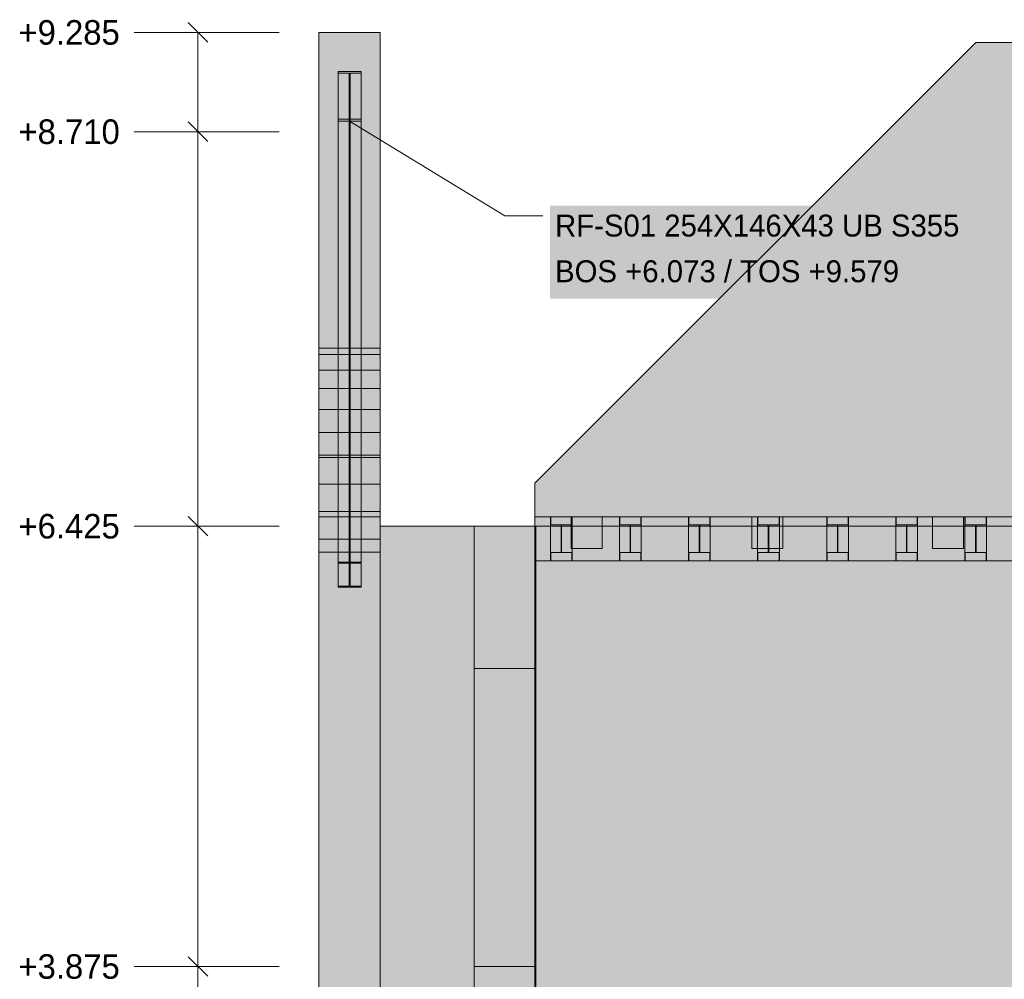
# Model space of a CAD drawing. Header units: millimetres. Extents: x -22841 to 4859, y -11012 to 16470.
# Tile 4 of 29: x -21623 to -15922, y 3801 to 9359. Entities that reach past the tile are written whole.
import ezdxf

# ---------------------------------------------------------------- set-up
doc = ezdxf.new("R2010")
doc.units = ezdxf.units.MM
for name, color, linetype in [('FILL-EPS', 7, 'Continuous'), ('FILL-INK', 7, 'Continuous'), ('FILL-STEEL', 7, 'Continuous'), ('FILL-WHITE', 7, 'Continuous'), ('LINE-CORE', 7, 'Continuous'), ('LINE-INK', 7, 'Continuous'), ('TEXT-INK', 7, 'Continuous')]:
    doc.layers.add(name, color=color, linetype=linetype)

msp = doc.modelspace()

# ---------------------------------------------------------------- hatches: boundary and pattern name
at = {"layer": 'FILL-EPS', "true_color": 0xccffff}
h = msp.add_hatch(color=7, dxfattribs=at)
h.dxf.hatch_style = 1
h.paths.add_polyline_path([(-19890.6, 8308.5), (-19890.6, 8366), (-19890.6, 9285.3), (-19597.3, 9285.3), (-19535, 9285.3), (-19535, 8366), (-19535, 8308.5), (-19535, 8201.4), (-19535, 8019.3), (-19535, 7709.8), (-19535, 7455.8), (-19705.6, 7455.8), (-19890.6, 7455.8), (-19890.6, 7709.8), (-19890.6, 8019.3), (-19890.6, 8201.4)])
at = {"layer": 'FILL-INK', "true_color": 0x1a1a1f}
h = msp.add_hatch(color=250, dxfattribs=at)
h.dxf.hatch_style = 1
h.paths.add_polyline_path([(-19713, 8771.8), (-19573.7, 8731.2), (-19613.4, 8666.4)])
at = {"layer": 'FILL-STEEL', "true_color": 0x0d2973}
h = msp.add_hatch(color=166, dxfattribs=at)
h.dxf.hatch_style = 1
h.paths.add_polyline_path([(-19758.1, 8771.8), (-19779.6, 8771.8), (-19779.6, 8773.6), (-19779.6, 8782.8), (-19769.3, 8782.8), (-19715.8, 8782.8), (-19715.8, 8823.9), (-19715.8, 9048.1), (-19769.7, 9048.1), (-19779.6, 9048.1), (-19779.6, 9049.8), (-19779.6, 9059.2), (-19667, 9059.2), (-19646.4, 9059.2), (-19646.4, 9049.8), (-19646.4, 9048.1), (-19700.3, 9048.1), (-19710.2, 9048.1), (-19710.2, 8823.9), (-19710.2, 8782.8), (-19699.9, 8782.8), (-19646.4, 8782.8), (-19646.4, 8773.6), (-19646.4, 8771.8)])
at = {"layer": 'FILL-WHITE', "true_color": 0xffffff}
h = msp.add_hatch(color=7, dxfattribs=at)
h.dxf.hatch_style = 1
h.paths.add_polyline_path([(-19890.6, 9285.3), (-19535, 9285.3), (-19535, 6836), (-19890.6, 6836)])
h = msp.add_hatch(color=7, dxfattribs=at)
h.dxf.hatch_style = 1
h.paths.add_polyline_path([(-18639.9, 6674.1), (-16087, 9227), (-10718, 9227), (-10718, 3350), (-12597, 3350), (-12597, 5825.5), (-13552.5, 5825.5), (-13552.5, 3350), (-18639.9, 3350)])
h.paths.add_polyline_path([(-12018, 6500), (-12018, 8900.5), (-12973.5, 8900.5), (-12973.5, 6500)], flags=0)
h = msp.add_hatch(color=7, dxfattribs=at)
h.dxf.hatch_style = 1
h.paths.add_polyline_path([(-18639.9, 6674.1), (-16087, 9227), (-10718, 9227), (-10718, 3350), (-12597, 3350), (-12597, 5825.5), (-13552.5, 5825.5), (-13552.5, 3350), (-18639.9, 3350)])
h.paths.add_polyline_path([(-12018, 6500), (-12018, 8900.5), (-12973.5, 8900.5), (-12973.5, 6500)], flags=0)
h = msp.add_hatch(color=7, dxfattribs=at)
h.dxf.hatch_style = 1
h.paths.add_polyline_path([(-19779.6, 9059.2), (-19667, 9059.2), (-19646.4, 9059.2), (-19646.4, 6216.5), (-19779.6, 6216.5)])
h = msp.add_hatch(color=7, dxfattribs=at)
h.dxf.hatch_style = 1
h.paths.add_polyline_path([(-19779.6, 9048.1), (-19769.7, 9048.1), (-19769.7, 9048.1), (-19769.7, 9048.1), (-19715.8, 9048.1), (-19715.8, 6211), (-19779.6, 6211)])
h = msp.add_hatch(color=7, dxfattribs=at)
h.dxf.hatch_style = 1
h.paths.add_polyline_path([(-19710.2, 9048.1), (-19700.3, 9048.1), (-19700.3, 9048.1), (-19700.3, 9048.1), (-19646.4, 9048.1), (-19646.4, 6211), (-19710.2, 6211)])
h = msp.add_hatch(color=7, dxfattribs=at)
h.dxf.hatch_style = 1
h.paths.add_polyline_path([(-19715.8, 8782.8), (-19715.8, 6078.3), (-19779.6, 6078.3), (-19779.6, 8782.8)])
h = msp.add_hatch(color=7, dxfattribs=at)
h.dxf.hatch_style = 1
h.paths.add_polyline_path([(-19646.4, 8782.8), (-19646.4, 6078.3), (-19710.2, 6078.3), (-19710.2, 8782.8)])
h = msp.add_hatch(color=7, dxfattribs=at)
h.dxf.hatch_style = 1
h.paths.add_polyline_path([(-19779.6, 8771.8), (-19758.1, 8771.8), (-19646.4, 8771.8), (-19646.4, 6072.8), (-19779.6, 6072.8)])
h = msp.add_hatch(color=7, dxfattribs=at)
h.dxf.hatch_style = 1
h.paths.add_polyline_path([(-18553, 7742.6), (-16061.5, 7742.6), (-16061.5, 8281.8), (-18553, 8281.8)])
h = msp.add_hatch(color=7, dxfattribs=at)
h.dxf.hatch_style = 1
h.paths.add_polyline_path([(-19890.6, 7455.8), (-19705.6, 7455.8), (-19535, 7455.8), (-19535, 7418.7), (-19890.6, 7418.7)])
h = msp.add_hatch(color=7, dxfattribs=at)
h.dxf.hatch_style = 1
h.paths.add_polyline_path([(-19890.6, 7418.7), (-19535, 7418.7), (-19535, 7329), (-19890.6, 7329)])
h = msp.add_hatch(color=7, dxfattribs=at)
h.dxf.hatch_style = 1
h.paths.add_polyline_path([(-19890.6, 7329), (-19535, 7329), (-19535, 7222.6), (-19890.6, 7222.6)])
h = msp.add_hatch(color=7, dxfattribs=at)
h.dxf.hatch_style = 1
h.paths.add_polyline_path([(-19890.6, 7222.6), (-19535, 7222.6), (-19535, 7101.2), (-19890.6, 7101.2)])
h = msp.add_hatch(color=7, dxfattribs=at)
h.dxf.hatch_style = 1
h.paths.add_polyline_path([(-19535, 7101.2), (-19535, 6967), (-19890.6, 6967), (-19890.6, 7101.2)])
h = msp.add_hatch(color=7, dxfattribs=at)
h.dxf.hatch_style = 1
h.paths.add_polyline_path([(-19890.6, 6967), (-19535, 6967), (-19535, 6822.2), (-19890.6, 6822.2), (-19890.6, 6967)])
h = msp.add_hatch(color=7, dxfattribs=at)
h.dxf.hatch_style = 1
h.paths.add_polyline_path([(-19890.6, 6836), (-19535, 6836), (-19535, 6836.2), (-19535, 6835.8), (-19534.8, 6835.8), (-19534.8, 3557.6), (-19534.8, 3557.6), (-19534.8, 3557.6), (-19534.8, 3556), (-19534.8, 3556), (-19535, 3557.6), (-19890.6, 3557.6)])
h = msp.add_hatch(color=7, dxfattribs=at)
h.dxf.hatch_style = 1
h.paths.add_polyline_path([(-19890.6, 6836), (-19535, 6836), (-19535.3, 6835.8), (-19535, 6835.8), (-19535, 6835.5), (-19534.8, 6835.8), (-19534.8, 6480.2), (-19890.6, 6480.2), (-19890.6, 6480.2)])
h = msp.add_hatch(color=7, dxfattribs=at)
h.dxf.hatch_style = 1
h.paths.add_polyline_path([(-19890.6, 6836), (-19535, 6836), (-19535, 3557.6), (-19890.6, 3557.6)])
h = msp.add_hatch(color=7, dxfattribs=at)
h.dxf.hatch_style = 1
h.paths.add_polyline_path([(-19535, 6822.2), (-19535, 6669.4), (-19890.6, 6669.4), (-19890.6, 6822.2)])
h = msp.add_hatch(color=7, dxfattribs=at)
h.dxf.hatch_style = 1
h.paths.add_polyline_path([(-19535, 6669.4), (-19535, 6511.1), (-19890.6, 6511.1), (-19890.6, 6669.4)])
h = msp.add_hatch(color=7, dxfattribs=at)
h.dxf.hatch_style = 1
h.paths.add_polyline_path([(-19535, 6511.1), (-19535, 6350), (-19890.6, 6350), (-19890.6, 6511.1)])
h = msp.add_hatch(color=7, dxfattribs=at)
h.dxf.hatch_style = 1
h.paths.add_polyline_path([(-19890.6, 6480.2), (-19534.8, 6480.2), (-19534.8, 3557.6), (-19890.6, 3557.6)])
h = msp.add_hatch(color=7, dxfattribs=at)
h.dxf.hatch_style = 1
h.paths.add_polyline_path([(-18639.9, 6479), (-18550, 6479), (-18150, 6479), (-17750, 6479), (-17350, 6479), (-16950, 6479), (-16550, 6479), (-16150, 6479), (-15750, 6479), (-15350, 6479), (-14950, 6479), (-14550, 6479), (-14150, 6479), (-13750, 6479), (-13350, 6479), (-12950, 6479), (-12550, 6479), (-12150, 6479), (-11750, 6479), (-11350, 6479), (-10950, 6479), (-10718, 6479), (-10718, 6225), (-10824, 6225), (-11224, 6225), (-11624, 6225), (-12024, 6225), (-12424, 6225), (-12824, 6225), (-13224, 6225), (-13624, 6225), (-14024, 6225), (-14424, 6225), (-14824, 6225), (-15224, 6225), (-15624, 6225), (-16024, 6225), (-16424, 6225), (-16824, 6225), (-17224, 6225), (-17624, 6225), (-18024, 6225), (-18424, 6225), (-18639.9, 6225)])
h = msp.add_hatch(color=7, dxfattribs=at)
h.dxf.hatch_style = 1
h.paths.add_polyline_path([(-18250.9, 6479), (-17204.9, 6479), (-16158.9, 6479), (-15112.9, 6479), (-14067, 6479), (-13021, 6479), (-11975, 6479), (-10929, 6479), (-10718, 6479), (-10718, 6225), (-18639.9, 6225), (-18639.9, 6479)])
h = msp.add_hatch(color=7, dxfattribs=at)
h.dxf.hatch_style = 1
h.paths.add_polyline_path([(-18550, 6479), (-18424, 6479), (-18424, 6225), (-18550, 6225)])
h = msp.add_hatch(color=7, dxfattribs=at)
h.dxf.hatch_style = 1
h.paths.add_polyline_path([(-18548, 6225), (-18548, 6272), (-18488.5, 6272), (-18488.5, 6432), (-18548, 6432), (-18548, 6479), (-18426, 6479), (-18426, 6432), (-18485.5, 6432), (-18485.5, 6272), (-18426, 6272), (-18426, 6225), (-18548, 6225)])
h = msp.add_hatch(color=7, dxfattribs=at)
h.dxf.hatch_style = 1
h.paths.add_polyline_path([(-18548, 6272), (-18488.5, 6272), (-18488.5, 6432), (-18548, 6432), (-18548, 6479), (-18426, 6479), (-18426, 6432), (-18485.5, 6432), (-18485.5, 6272), (-18426, 6272), (-18426, 6225), (-18548, 6225)])
h = msp.add_hatch(color=7, dxfattribs=at)
h.dxf.hatch_style = 1
h.paths.add_polyline_path([(-18250.9, 6479), (-18250.9, 6295), (-18428.9, 6295), (-18428.9, 6479)])
h = msp.add_hatch(color=7, dxfattribs=at)
h.dxf.hatch_style = 1
h.paths.add_polyline_path([(-18150, 6479), (-18024, 6479), (-18024, 6225), (-18150, 6225)])
h = msp.add_hatch(color=7, dxfattribs=at)
h.dxf.hatch_style = 1
h.paths.add_polyline_path([(-18148, 6225), (-18148, 6272), (-18088.5, 6272), (-18088.5, 6432), (-18148, 6432), (-18148, 6479), (-18026, 6479), (-18026, 6432), (-18085.5, 6432), (-18085.5, 6272), (-18026, 6272), (-18026, 6225), (-18148, 6225)])
h = msp.add_hatch(color=7, dxfattribs=at)
h.dxf.hatch_style = 1
h.paths.add_polyline_path([(-18148, 6272), (-18088.5, 6272), (-18088.5, 6432), (-18148, 6432), (-18148, 6479), (-18026, 6479), (-18026, 6432), (-18085.5, 6432), (-18085.5, 6272), (-18026, 6272), (-18026, 6225), (-18148, 6225)])
h = msp.add_hatch(color=7, dxfattribs=at)
h.dxf.hatch_style = 1
h.paths.add_polyline_path([(-17750, 6479), (-17624, 6479), (-17624, 6225), (-17750, 6225)])
h = msp.add_hatch(color=7, dxfattribs=at)
h.dxf.hatch_style = 1
h.paths.add_polyline_path([(-17748, 6225), (-17748, 6272), (-17688.5, 6272), (-17688.5, 6432), (-17748, 6432), (-17748, 6479), (-17626, 6479), (-17626, 6432), (-17685.5, 6432), (-17685.5, 6272), (-17626, 6272), (-17626, 6225), (-17748, 6225)])
h = msp.add_hatch(color=7, dxfattribs=at)
h.dxf.hatch_style = 1
h.paths.add_polyline_path([(-17748, 6272), (-17688.5, 6272), (-17688.5, 6432), (-17748, 6432), (-17748, 6479), (-17626, 6479), (-17626, 6432), (-17685.5, 6432), (-17685.5, 6272), (-17626, 6272), (-17626, 6225), (-17748, 6225)])
h = msp.add_hatch(color=7, dxfattribs=at)
h.dxf.hatch_style = 1
h.paths.add_polyline_path([(-17204.9, 6479), (-17204.9, 6295), (-17382.9, 6295), (-17382.9, 6479)])
h = msp.add_hatch(color=7, dxfattribs=at)
h.dxf.hatch_style = 1
h.paths.add_polyline_path([(-17350, 6479), (-17224, 6479), (-17224, 6225), (-17350, 6225)])
h = msp.add_hatch(color=7, dxfattribs=at)
h.dxf.hatch_style = 1
h.paths.add_polyline_path([(-17348, 6225), (-17348, 6272), (-17288.5, 6272), (-17288.5, 6432), (-17348, 6432), (-17348, 6479), (-17226, 6479), (-17226, 6432), (-17285.5, 6432), (-17285.5, 6272), (-17226, 6272), (-17226, 6225), (-17348, 6225)])
h = msp.add_hatch(color=7, dxfattribs=at)
h.dxf.hatch_style = 1
h.paths.add_polyline_path([(-17348, 6272), (-17288.5, 6272), (-17288.5, 6432), (-17348, 6432), (-17348, 6479), (-17226, 6479), (-17226, 6432), (-17285.5, 6432), (-17285.5, 6272), (-17226, 6272), (-17226, 6225), (-17348, 6225)])
h = msp.add_hatch(color=7, dxfattribs=at)
h.dxf.hatch_style = 1
h.paths.add_polyline_path([(-16950, 6479), (-16824, 6479), (-16824, 6225), (-16950, 6225)])
h = msp.add_hatch(color=7, dxfattribs=at)
h.dxf.hatch_style = 1
h.paths.add_polyline_path([(-16948, 6225), (-16948, 6272), (-16888.5, 6272), (-16888.5, 6432), (-16948, 6432), (-16948, 6479), (-16826, 6479), (-16826, 6432), (-16885.5, 6432), (-16885.5, 6272), (-16826, 6272), (-16826, 6225), (-16948, 6225)])
h = msp.add_hatch(color=7, dxfattribs=at)
h.dxf.hatch_style = 1
h.paths.add_polyline_path([(-16948, 6272), (-16888.5, 6272), (-16888.5, 6432), (-16948, 6432), (-16948, 6479), (-16826, 6479), (-16826, 6432), (-16885.5, 6432), (-16885.5, 6272), (-16826, 6272), (-16826, 6225), (-16948, 6225)])
h = msp.add_hatch(color=7, dxfattribs=at)
h.dxf.hatch_style = 1
h.paths.add_polyline_path([(-16550, 6479), (-16424, 6479), (-16424, 6225), (-16550, 6225)])
h = msp.add_hatch(color=7, dxfattribs=at)
h.dxf.hatch_style = 1
h.paths.add_polyline_path([(-16548, 6225), (-16548, 6272), (-16488.5, 6272), (-16488.5, 6432), (-16548, 6432), (-16548, 6479), (-16426, 6479), (-16426, 6432), (-16485.5, 6432), (-16485.5, 6272), (-16426, 6272), (-16426, 6225), (-16548, 6225)])
h = msp.add_hatch(color=7, dxfattribs=at)
h.dxf.hatch_style = 1
h.paths.add_polyline_path([(-16548, 6272), (-16488.5, 6272), (-16488.5, 6432), (-16548, 6432), (-16548, 6479), (-16426, 6479), (-16426, 6432), (-16485.5, 6432), (-16485.5, 6272), (-16426, 6272), (-16426, 6225), (-16548, 6225)])
h = msp.add_hatch(color=7, dxfattribs=at)
h.dxf.hatch_style = 1
h.paths.add_polyline_path([(-16336.9, 6479), (-16158.9, 6479), (-16158.9, 6295), (-16336.9, 6295)])
h = msp.add_hatch(color=7, dxfattribs=at)
h.dxf.hatch_style = 1
h.paths.add_polyline_path([(-16150, 6225), (-16150, 6479), (-16024, 6479), (-16024, 6225)])
h = msp.add_hatch(color=7, dxfattribs=at)
h.dxf.hatch_style = 1
h.paths.add_polyline_path([(-16148, 6272), (-16088.5, 6272), (-16088.5, 6432), (-16148, 6432), (-16148, 6479), (-16026, 6479), (-16026, 6432), (-16085.5, 6432), (-16085.5, 6272), (-16026, 6272), (-16026, 6225), (-16148, 6225)])
h = msp.add_hatch(color=7, dxfattribs=at)
h.dxf.hatch_style = 1
h.paths.add_polyline_path([(-16088.5, 6272), (-16088.5, 6432), (-16148, 6432), (-16148, 6479), (-16026, 6479), (-16026, 6432), (-16085.5, 6432), (-16085.5, 6272), (-16026, 6272), (-16026, 6225), (-16148, 6225), (-16148, 6272)])
h = msp.add_hatch(color=7, dxfattribs=at)
h.dxf.hatch_style = 1
h.paths.add_polyline_path([(-19534.8, 3557.6), (-19534.8, 6425), (-18990.6, 6425), (-18990.6, 3557.6), (-19534.8, 3557.6)])
h = msp.add_hatch(color=7, dxfattribs=at)
h.dxf.hatch_style = 1
h.paths.add_polyline_path([(-19534.8, 6425), (-18990.6, 6425), (-18990.6, 3557.6), (-19534.8, 3557.6), (-19534.8, 6425)])
h = msp.add_hatch(color=7, dxfattribs=at)
h.dxf.hatch_style = 1
h.paths.add_polyline_path([(-18990.6, 3557.6), (-18990.6, 6425), (-18634.8, 6425), (-18634.8, 3557.6)])
h = msp.add_hatch(color=7, dxfattribs=at)
h.dxf.hatch_style = 1
h.paths.add_polyline_path([(-18635, 6425), (-18634.8, 6425), (-18634.8, 3557.6), (-18634.8, 3557.6), (-18634.8, 3557.6), (-18634.8, 3556), (-18634.8, 3556), (-18635, 3557.6), (-18990.6, 3557.6), (-18990.6, 6425)])
h = msp.add_hatch(color=7, dxfattribs=at)
h.dxf.hatch_style = 1
h.paths.add_polyline_path([(-18990.6, 3557.6), (-18990.6, 6425), (-18635, 6425), (-18635, 3557.6)])
h = msp.add_hatch(color=7, dxfattribs=at)
h.dxf.hatch_style = 1
h.paths.add_polyline_path([(-18990.6, 3557.6), (-18990.6, 6425), (-18635, 6425), (-18635, 3557.6)])
h = msp.add_hatch(color=7, dxfattribs=at)
h.dxf.hatch_style = 1
h.paths.add_polyline_path([(-18635, 6425), (-18635, 3557.6), (-18990.6, 3557.6), (-18990.6, 6425)])
h = msp.add_hatch(color=7, dxfattribs=at)
h.dxf.hatch_style = 1
h.paths.add_polyline_path([(-18635, 6425), (-18635, 3557.6), (-18990.6, 3557.6), (-18990.6, 6425)])
h = msp.add_hatch(color=7, dxfattribs=at)
h.dxf.hatch_style = 1
h.paths.add_polyline_path([(-18634.8, 6425), (-10718, 6425), (-10718, 3423.7), (-8898, 3423.7), (-8898, 6425), (-2008.8, 6425), (-2008.8, 3200), (-18634.8, 3200)])
h = msp.add_hatch(color=7, dxfattribs=at)
h.dxf.hatch_style = 1
h.paths.add_polyline_path([(-18634.8, 6425), (-10718, 6425), (-10718, 3423.7), (-8898, 3423.7), (-8898, 6425), (-2008.8, 6425), (-2008.8, 3200), (-18634.8, 3200)])
h = msp.add_hatch(color=7, dxfattribs=at)
h.dxf.hatch_style = 1
h.paths.add_polyline_path([(-19535, 6350), (-19535, 6275), (-19890.6, 6275), (-19890.6, 6350)])
h = msp.add_hatch(color=7, dxfattribs=at)
h.dxf.hatch_style = 1
h.paths.add_polyline_path([(-19535, 6275), (-19535, 3557.6), (-19890.6, 3557.6), (-19890.6, 6275)])
h = msp.add_hatch(color=7, dxfattribs=at)
h.dxf.hatch_style = 1
h.paths.add_polyline_path([(-19779.6, 6078.3), (-19715.8, 6078.3), (-19715.8, 6211), (-19779.6, 6211), (-19779.6, 6216.5), (-19646.4, 6216.5), (-19644.8, 6216.6), (-19644.8, 6216.6), (-19644.8, 6216.5), (-19646.4, 6216.5), (-19646.4, 6211), (-19710.2, 6211), (-19710.2, 6078.3), (-19646.4, 6078.3), (-19646.4, 6072.8), (-19779.6, 6072.8)])
h = msp.add_hatch(color=7, dxfattribs=at)
h.dxf.hatch_style = 1
h.paths.add_polyline_path([(-18635, 5600.5), (-18635, 3875), (-18990.6, 3875), (-18990.6, 5600.5)])
h = msp.add_hatch(color=7, dxfattribs=at)
h.dxf.hatch_style = 1
h.paths.add_polyline_path([(-18990.6, 3875), (-18990.6, 5600.5), (-18635, 5600.5), (-18635, 3875)])

# ---------------------------------------------------------------- linework, layer by layer
at = {"layer": 'LINE-CORE', "lineweight": 5}
for points in [[(-19890.6, 9285.3), (-19535, 9285.3), (-19535, 9285.3), (-19535, 9285.3), (-19535, 9285.3), (-19535, 6836), (-19890.6, 6836)], [(-18639.9, 6674.1), (-16087, 9227), (-10718, 9227), (-10718, 3350), (-12597, 3350), (-12597, 5825.5), (-13552.5, 5825.5), (-13552.5, 3350), (-18639.9, 3350)], [(-18639.9, 6674.1), (-16087, 9227), (-10718, 9227), (-10718, 3350), (-12597, 3350), (-12597, 5825.5), (-13552.5, 5825.5), (-13552.5, 3350), (-18639.9, 3350)], [(-19779.6, 9059.2), (-19667, 9059.2), (-19646.4, 9059.2), (-19646.4, 6216.5), (-19646.4, 6216.5), (-19779.6, 6216.5)], [(-19779.6, 9048.1), (-19769.7, 9048.1), (-19769.7, 9048.1), (-19769.7, 9048.1), (-19715.8, 9048.1), (-19715.8, 6211), (-19779.6, 6211)], [(-19710.2, 9048.1), (-19700.3, 9048.1), (-19700.3, 9048.1), (-19700.3, 9048.1), (-19646.4, 9048.1), (-19646.4, 6211), (-19710.2, 6211)], [(-19715.8, 8782.8), (-19715.8, 6078.3), (-19779.6, 6078.3), (-19779.6, 8782.8)], [(-19646.4, 8782.8), (-19646.4, 6078.3), (-19710.2, 6078.3), (-19710.2, 8782.8)], [(-19779.6, 8771.8), (-19758.1, 8771.8), (-19646.4, 8771.8), (-19646.4, 6072.8), (-19779.6, 6072.8)], [(-19890.6, 7455.8), (-19705.6, 7455.8), (-19705.6, 7455.8), (-19535, 7455.8), (-19535, 7418.7), (-19890.6, 7418.7)], [(-19890.6, 7418.7), (-19535, 7418.7), (-19535, 7329), (-19890.6, 7329)], [(-19890.6, 7329), (-19535, 7329), (-19535, 7222.6), (-19890.6, 7222.6)], [(-19890.6, 7222.6), (-19890.6, 7222.6), (-19535, 7222.6), (-19535, 7101.2), (-19535, 7101.2), (-19535, 7101.2), (-19890.6, 7101.2), (-19890.6, 7222.6)], [(-19535, 7101.2), (-19535, 6967), (-19890.6, 6967), (-19890.6, 7101.2)], [(-19890.6, 6967), (-19890.6, 6967), (-19535, 6967), (-19535, 6822.2), (-19535, 6822.2), (-19535, 6822.2), (-19535, 6822.2), (-19535, 6822.2), (-19890.6, 6822.2), (-19890.6, 6967), (-19890.6, 6967)], [(-19890.6, 6836), (-19890.6, 6836), (-19890.6, 6836), (-19535, 6836), (-19535, 6836.2), (-19535, 6835.8), (-19534.8, 6835.8), (-19534.8, 3557.6), (-19534.8, 3557.6), (-19534.8, 3557.6), (-19534.8, 3556), (-19534.8, 3556), (-19535, 3557.6), (-19890.6, 3557.6), (-19890.6, 6836)], [(-19890.6, 6836), (-19535, 6836), (-19535.3, 6835.8), (-19535, 6835.8), (-19535, 6835.5), (-19534.8, 6835.8), (-19534.8, 6480.2), (-19890.6, 6480.2), (-19890.6, 6480.2)], [(-19890.6, 6836), (-19535, 6836), (-19535, 6836), (-19535, 6836), (-19535, 6836), (-19535, 3557.6), (-19890.6, 3557.6)], [(-19535, 6822.2), (-19535, 6669.4), (-19890.6, 6669.4), (-19890.6, 6822.2)], [(-19535, 6669.4), (-19535, 6511.1), (-19890.6, 6511.1), (-19890.6, 6669.4)], [(-19535, 6511.1), (-19535, 6350), (-19890.6, 6350), (-19890.6, 6511.1)], [(-19890.6, 6480.2), (-19534.8, 6480.2), (-19534.8, 3557.6), (-19890.6, 3557.6)], [(-18250.9, 6479), (-17204.9, 6479), (-16158.9, 6479), (-15112.9, 6479), (-14067, 6479), (-13021, 6479), (-11975, 6479), (-10929, 6479), (-10718, 6479), (-10718, 6225), (-18639.9, 6225), (-18639.9, 6479)], [(-18550, 6479), (-18424, 6479), (-18424, 6225), (-18550, 6225)], [(-18548, 6225), (-18548, 6272), (-18488.5, 6272), (-18488.5, 6432), (-18548, 6432), (-18548, 6432), (-18548, 6432), (-18548, 6479), (-18426, 6479), (-18426, 6479), (-18426, 6479), (-18426, 6432), (-18485.5, 6432), (-18485.5, 6272), (-18426, 6272), (-18426, 6272), (-18426, 6272), (-18426, 6225), (-18548, 6225), (-18548, 6225)], [(-18548, 6272), (-18548, 6272), (-18488.5, 6272), (-18488.5, 6432), (-18548, 6432), (-18548, 6479), (-18548, 6479), (-18548, 6479), (-18426, 6479), (-18426, 6432), (-18426, 6432), (-18426, 6432), (-18485.5, 6432), (-18485.5, 6272), (-18426, 6272), (-18426, 6225), (-18426, 6225), (-18426, 6225), (-18548, 6225), (-18548, 6272)], [(-18250.9, 6479), (-18250.9, 6295), (-18428.9, 6295), (-18428.9, 6479)], [(-18150, 6479), (-18024, 6479), (-18024, 6225), (-18150, 6225)], [(-18148, 6225), (-18148, 6272), (-18088.5, 6272), (-18088.5, 6432), (-18148, 6432), (-18148, 6432), (-18148, 6432), (-18148, 6479), (-18026, 6479), (-18026, 6479), (-18026, 6479), (-18026, 6432), (-18085.5, 6432), (-18085.5, 6272), (-18026, 6272), (-18026, 6272), (-18026, 6272), (-18026, 6225), (-18148, 6225), (-18148, 6225)], [(-18148, 6272), (-18148, 6272), (-18088.5, 6272), (-18088.5, 6432), (-18148, 6432), (-18148, 6479), (-18148, 6479), (-18148, 6479), (-18026, 6479), (-18026, 6432), (-18026, 6432), (-18026, 6432), (-18085.5, 6432), (-18085.5, 6272), (-18026, 6272), (-18026, 6225), (-18026, 6225), (-18026, 6225), (-18148, 6225), (-18148, 6272)], [(-17750, 6479), (-17624, 6479), (-17624, 6225), (-17750, 6225)], [(-17748, 6225), (-17748, 6272), (-17688.5, 6272), (-17688.5, 6432), (-17748, 6432), (-17748, 6432), (-17748, 6432), (-17748, 6479), (-17626, 6479), (-17626, 6479), (-17626, 6479), (-17626, 6432), (-17685.5, 6432), (-17685.5, 6272), (-17626, 6272), (-17626, 6272), (-17626, 6272), (-17626, 6225), (-17748, 6225), (-17748, 6225)], [(-17748, 6272), (-17748, 6272), (-17688.5, 6272), (-17688.5, 6432), (-17748, 6432), (-17748, 6479), (-17748, 6479), (-17748, 6479), (-17626, 6479), (-17626, 6432), (-17626, 6432), (-17626, 6432), (-17685.5, 6432), (-17685.5, 6272), (-17626, 6272), (-17626, 6225), (-17626, 6225), (-17626, 6225), (-17748, 6225), (-17748, 6272)], [(-17204.9, 6479), (-17204.9, 6295), (-17382.9, 6295), (-17382.9, 6479)], [(-17350, 6479), (-17224, 6479), (-17224, 6225), (-17350, 6225)], [(-17348, 6225), (-17348, 6272), (-17288.5, 6272), (-17288.5, 6432), (-17348, 6432), (-17348, 6432), (-17348, 6432), (-17348, 6479), (-17226, 6479), (-17226, 6479), (-17226, 6479), (-17226, 6432), (-17285.5, 6432), (-17285.5, 6272), (-17226, 6272), (-17226, 6272), (-17226, 6272), (-17226, 6225), (-17348, 6225), (-17348, 6225)], [(-17348, 6272), (-17348, 6272), (-17288.5, 6272), (-17288.5, 6432), (-17348, 6432), (-17348, 6479), (-17348, 6479), (-17348, 6479), (-17226, 6479), (-17226, 6432), (-17226, 6432), (-17226, 6432), (-17285.5, 6432), (-17285.5, 6272), (-17226, 6272), (-17226, 6225), (-17226, 6225), (-17226, 6225), (-17348, 6225), (-17348, 6272)], [(-16950, 6479), (-16824, 6479), (-16824, 6225), (-16950, 6225)], [(-16948, 6225), (-16948, 6272), (-16888.5, 6272), (-16888.5, 6432), (-16948, 6432), (-16948, 6432), (-16948, 6432), (-16948, 6479), (-16826, 6479), (-16826, 6479), (-16826, 6479), (-16826, 6432), (-16885.5, 6432), (-16885.5, 6272), (-16826, 6272), (-16826, 6272), (-16826, 6272), (-16826, 6225), (-16948, 6225), (-16948, 6225)], [(-16948, 6272), (-16948, 6272), (-16888.5, 6272), (-16888.5, 6432), (-16948, 6432), (-16948, 6479), (-16948, 6479), (-16948, 6479), (-16826, 6479), (-16826, 6432), (-16826, 6432), (-16826, 6432), (-16885.5, 6432), (-16885.5, 6272), (-16826, 6272), (-16826, 6225), (-16826, 6225), (-16826, 6225), (-16948, 6225), (-16948, 6272)], [(-16550, 6479), (-16424, 6479), (-16424, 6225), (-16550, 6225)], [(-16548, 6225), (-16548, 6272), (-16488.5, 6272), (-16488.5, 6432), (-16548, 6432), (-16548, 6432), (-16548, 6432), (-16548, 6479), (-16426, 6479), (-16426, 6479), (-16426, 6479), (-16426, 6432), (-16485.5, 6432), (-16485.5, 6272), (-16426, 6272), (-16426, 6272), (-16426, 6272), (-16426, 6225), (-16548, 6225), (-16548, 6225)], [(-16548, 6272), (-16548, 6272), (-16488.5, 6272), (-16488.5, 6432), (-16548, 6432), (-16548, 6479), (-16548, 6479), (-16548, 6479), (-16426, 6479), (-16426, 6432), (-16426, 6432), (-16426, 6432), (-16485.5, 6432), (-16485.5, 6272), (-16426, 6272), (-16426, 6225), (-16426, 6225), (-16426, 6225), (-16548, 6225), (-16548, 6272)], [(-16336.9, 6479), (-16336.9, 6479), (-16158.9, 6479), (-16158.9, 6295), (-16158.9, 6295), (-16336.9, 6295)], [(-16150, 6225), (-16150, 6479), (-16024, 6479), (-16024, 6479), (-16024, 6225), (-16150, 6225)], [(-16148, 6272), (-16088.5, 6272), (-16088.5, 6432), (-16148, 6432), (-16148, 6479), (-16026, 6479), (-16026, 6432), (-16085.5, 6432), (-16085.5, 6272), (-16026, 6272), (-16026, 6225), (-16148, 6225)], [(-16088.5, 6272), (-16088.5, 6432), (-16148, 6432), (-16148, 6479), (-16026, 6479), (-16026, 6432), (-16085.5, 6432), (-16085.5, 6272), (-16026, 6272), (-16026, 6225), (-16148, 6225), (-16148, 6272)], [(-19534.8, 3557.6), (-19534.8, 3557.6), (-19534.8, 6425), (-18990.6, 6425), (-18990.6, 6425), (-18990.6, 6425), (-18990.6, 6425), (-18990.6, 3557.6), (-19534.8, 3557.6), (-19534.8, 3557.6)], [(-19534.8, 6425), (-19534.8, 6425), (-18990.6, 6425), (-18990.6, 3557.6), (-18990.6, 3557.6), (-18990.6, 3557.6), (-18990.6, 3557.6), (-19534.8, 3557.6), (-19534.8, 6425), (-19534.8, 6425)], [(-18990.6, 3557.6), (-18990.6, 6425), (-18634.8, 6425), (-18634.8, 6425), (-18634.8, 3557.6), (-18990.6, 3557.6)], [(-18635, 6425), (-18634.8, 6425), (-18634.8, 3557.6), (-18634.8, 3557.6), (-18634.8, 3557.6), (-18634.8, 3556), (-18634.8, 3556), (-18635, 3557.6), (-18990.6, 3557.6), (-18990.6, 6425), (-18990.6, 6425)], [(-18990.6, 3557.6), (-18990.6, 6425), (-18635, 6425), (-18635, 6425), (-18635, 3557.6), (-18990.6, 3557.6)], [(-18990.6, 3557.6), (-18990.6, 6425), (-18635, 6425), (-18635, 6425), (-18635, 3557.6), (-18990.6, 3557.6)], [(-18635, 6425), (-18635, 3557.6), (-18635, 3557.6), (-18990.6, 3557.6), (-18990.6, 6425), (-18990.6, 6425)], [(-18635, 6425), (-18635, 3557.6), (-18635, 3557.6), (-18990.6, 3557.6), (-18990.6, 6425), (-18990.6, 6425)], [(-18634.8, 6425), (-10718, 6425), (-10718, 3423.7), (-8898, 3423.7), (-8898, 6425), (-2008.8, 6425), (-2008.8, 3200), (-18634.8, 3200)], [(-18634.8, 6425), (-10718, 6425), (-10718, 3423.7), (-8898, 3423.7), (-8898, 6425), (-2008.8, 6425), (-2008.8, 3200), (-2008.8, 3200), (-2008.8, 3200), (-18634.8, 3200), (-18634.8, 3200), (-18634.8, 3200)], [(-19535, 6350), (-19535, 6275), (-19890.6, 6275), (-19890.6, 6350)], [(-19535, 6275), (-19535, 3557.6), (-19535, 3557.6), (-19890.6, 3557.6), (-19890.6, 6275), (-19890.6, 6275)], [(-19779.6, 6078.3), (-19715.8, 6078.3), (-19715.8, 6211), (-19779.6, 6211), (-19779.6, 6216.5), (-19646.4, 6216.5), (-19646.4, 6216.5), (-19644.8, 6216.6), (-19644.8, 6216.6), (-19644.8, 6216.5), (-19646.4, 6216.5), (-19646.4, 6211), (-19710.2, 6211), (-19710.2, 6078.3), (-19646.4, 6078.3), (-19646.4, 6072.8), (-19779.6, 6072.8)], [(-18635, 5600.5), (-18635, 3875), (-18635, 3875), (-18990.6, 3875), (-18990.6, 5600.5), (-18990.6, 5600.5)], [(-18990.6, 3875), (-18990.6, 5600.5), (-18635, 5600.5), (-18635, 5600.5), (-18635, 3875), (-18990.6, 3875)]]:
    msp.add_lwpolyline(points, close=True, dxfattribs=at)
msp.add_lwpolyline([(-15624, 6225), (-16024, 6225), (-16424, 6225), (-16824, 6225), (-17224, 6225), (-17624, 6225), (-18024, 6225), (-18424, 6225), (-18639.9, 6225), (-18639.9, 6479), (-18550, 6479), (-18150, 6479), (-17750, 6479), (-17350, 6479), (-16950, 6479), (-16550, 6479), (-16150, 6479), (-15750, 6479)], dxfattribs=at)
at = {"layer": 'LINE-INK', "lineweight": 5}
for p, q in [((-20534.1, 9228.4), (-20647.2, 9341.6)), ((-20872.6, 9285), (-20960.6, 9285)), ((-20740.6, 9285), (-20872.6, 9285)), ((-20120.6, 9285), (-20740.6, 9285)), ((-20590.6, -100), (-20590.6, 9285)), ((-20534.1, 8653.4), (-20647.2, 8766.6)), ((-19713, 8771.8), (-18813, 8221.8)), ((-20872.6, 8710), (-20960.6, 8710)), ((-20740.6, 8710), (-20872.6, 8710)), ((-20120.6, 8710), (-20740.6, 8710)), ((-18813, 8221.8), (-18593, 8221.8)), ((-20534.1, 6368.4), (-20647.2, 6481.6)), ((-20872.6, 6425), (-20960.6, 6425)), ((-20740.6, 6425), (-20872.6, 6425)), ((-20120.6, 6425), (-20740.6, 6425)), ((-20534.1, 3818.4), (-20647.2, 3931.6)), ((-20872.6, 3875), (-20960.6, 3875)), ((-20740.6, 3875), (-20872.6, 3875)), ((-20120.6, 3875), (-20740.6, 3875))]:
    msp.add_line(p, q, dxfattribs=at)
for points in [[(-19890.6, 8308.5), (-19890.6, 8366), (-19890.6, 9285.3), (-19597.3, 9285.3), (-19535, 9285.3), (-19535, 8366), (-19535, 8308.5), (-19535, 8201.4), (-19535, 8019.3), (-19535, 7709.8), (-19535, 7455.8), (-19705.6, 7455.8), (-19890.6, 7455.8), (-19890.6, 7709.8), (-19890.6, 8019.3), (-19890.6, 8201.4)], [(-19890.6, 9285.3), (-19597.3, 9285.3), (-19535, 9285.3), (-19535, 8366), (-19535, 8308.5), (-19535, 8201.4), (-19535, 8019.3), (-19535, 7709.8), (-19535, 7455.8), (-19705.6, 7455.8), (-19890.6, 7455.8), (-19890.6, 7709.8), (-19890.6, 8019.3), (-19890.6, 8201.4), (-19890.6, 8308.5), (-19890.6, 8366)], [(-19758.1, 8771.8), (-19779.6, 8771.8), (-19779.6, 8773.6), (-19779.6, 8782.8), (-19769.3, 8782.8), (-19715.8, 8782.8), (-19715.8, 8823.9), (-19715.8, 9048.1), (-19769.7, 9048.1), (-19779.6, 9048.1), (-19779.6, 9049.8), (-19779.6, 9059.2), (-19667, 9059.2), (-19646.4, 9059.2), (-19646.4, 9049.8), (-19646.4, 9048.1), (-19700.3, 9048.1), (-19710.2, 9048.1), (-19710.2, 8823.9), (-19710.2, 8782.8), (-19699.9, 8782.8), (-19646.4, 8782.8), (-19646.4, 8773.6), (-19646.4, 8771.8)]]:
    msp.add_lwpolyline(points, close=True, dxfattribs=at)

# ---------------------------------------------------------------- texts
at = {"layer": 'TEXT-INK'}
for s, height, p in [('+9.285', 142.24, (-21630.3, 9213.9)), ('+8.710', 142.24, (-21630.3, 8638.9)), ('RF-S01 254X146X43 UB S355', 127, (-18523, 8102.7)), ('BOS +6.073 / TOS +9.579', 127, (-18523, 7838.1)), ('+6.425', 142.24, (-21630.3, 6353.9)), ('+3.875', 142.24, (-21630.3, 3803.9))]:
    msp.add_text(s, height=height, dxfattribs=at).set_placement(p)

doc.saveas('drawing.dxf')
